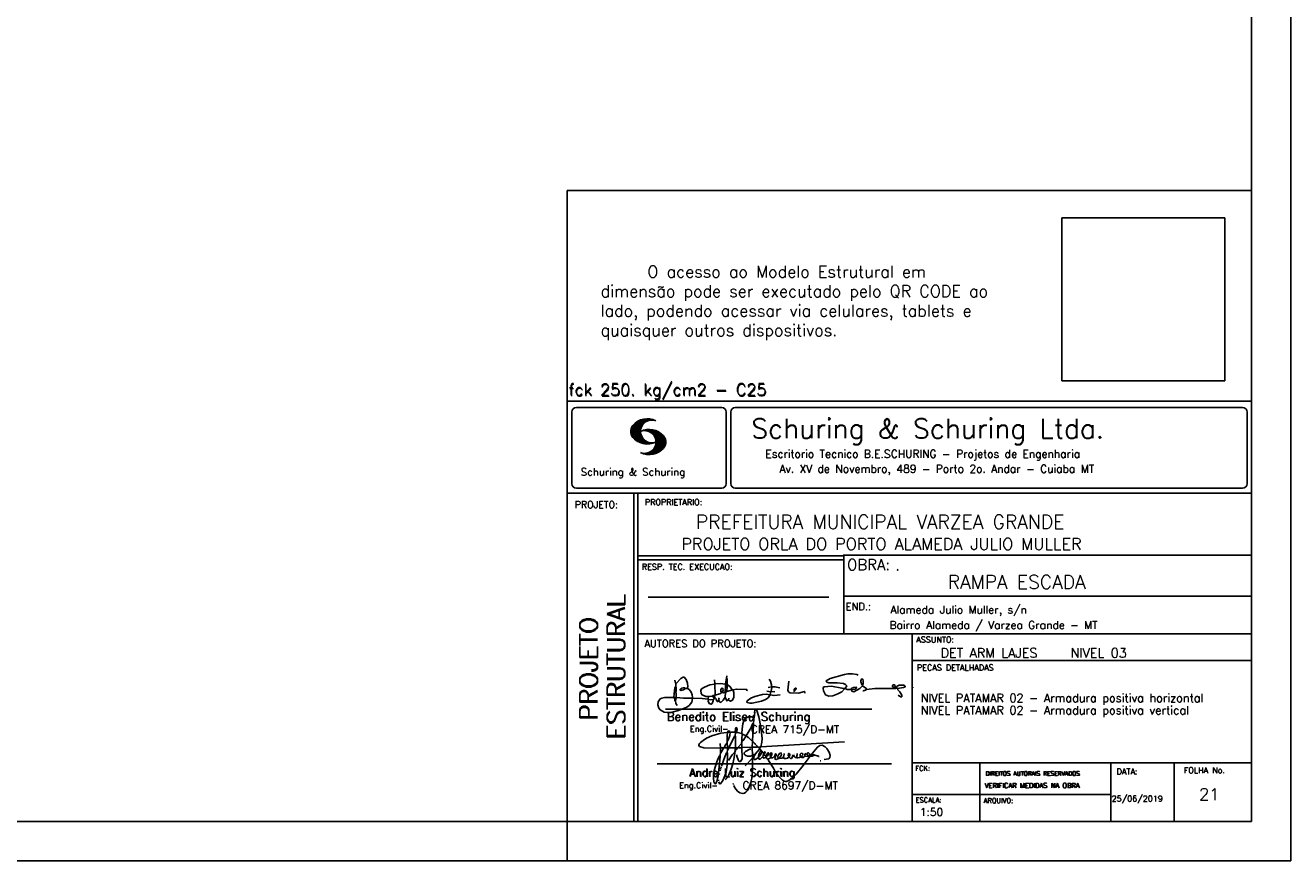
# Model space of a CAD drawing. Extents: x 0 to 119, y 0 to 84.
# Tile 7 of 12: x 87 to 119, y 0 to 21. Entities that reach past the tile are written whole.
import ezdxf

# ---------------------------------------------------------------- set-up
doc = ezdxf.new("R2010")
doc.units = 0
doc.header["$MEASUREMENT"] = 0
doc.layers.get('0').update_dxf_attribs({"linetype": 'CONTINUOUS'})
for name, color, linetype in [('1', 1, 'CONTINUOUS'), ('2', 2, 'CONTINUOUS'), ('6', 6, 'CONTINUOUS'), ('8', 8, 'CONTINUOUS')]:
    doc.layers.add(name, color=color, linetype=linetype)
doc.styles.get("Standard").update_dxf_attribs({"font": 'ROMANS.SHX'})
picture_1 = doc.add_image_def('image1.png', size_in_pixel=(300, 300))

# ---------------------------------------------------------------- blocks, each defined once
blk = doc.blocks.new('assinaturabenedito')
at = {"color": 162}
for points in [[(80.21, 160.29), (79.88, 160.45), (79.72, 161.68), (80.29, 161.77), (80.46, 162.01), (80.54, 163.49), (80.37, 163.74), (80.54, 164.8), (80.46, 166.12), (80.29, 166.36), (80.37, 167.51), (82.43, 169.81), (83.41, 170.39), (83.9, 170.39), (84.81, 169.48), (85.38, 167.84), (85.46, 166.36), (85.13, 165.71), (86.12, 164.97), (86.94, 163.98), (87.35, 162.83), (87.43, 161.68), (87.19, 161.52), (83.66, 161.52), (80.46, 161.77)], [(80.46, 167.68), (80.21, 167.84), (79.88, 169.07)], [(94.32, 162.18), (93.09, 162.18), (91.53, 162.83), (91.12, 163.41), (90.96, 164.8), (91.29, 165.38), (92.52, 166.2), (94.82, 167.1), (97.03, 167.43), (97.11, 162.92)], [(96.95, 167.51), (96.79, 169.24)], [(101.46, 167.43), (99.17, 167.76), (97.11, 167.51)], [(101.55, 163.82), (102.04, 164.31), (102.28, 166.78), (102.28, 167.1), (101.55, 167.19), (101.46, 167.51), (101.96, 170.06), (102.28, 169.81), (102.28, 167.27)], [(101.96, 170.06), (102.04, 170.96)], [(120.99, 164.31), (121.24, 166.12), (121.16, 167.19), (120.66, 168.66), (120.09, 169.57)], [(135.35, 163.57), (135.27, 164.23), (135.11, 164.31), (132.64, 163.57), (129.12, 163.74), (128.62, 163.9), (128.3, 164.15), (128.05, 164.89), (128.46, 168.66)], [(155.13, 165.22), (153.4, 165.22), (152.58, 165.54), (153.16, 166.78), (152.67, 167.35), (151.85, 167.68), (149.14, 168.01), (145.61, 168.01), (144.71, 168.34), (144.46, 168.91), (146.1, 169.9), (152.17, 171.62), (153.65, 171.87), (155.7, 171.87), (157.43, 171.62), (158.08, 171.29)], [(159.89, 166.69), (159.89, 167.1), (160.22, 167.51), (160.22, 168.91), (160.05, 169.48), (159.56, 169.65), (159.23, 168.99), (159.23, 168.42), (159.56, 167.27), (159.8, 167.19)], [(79.55, 161.85), (79.72, 164.8), (79.88, 165.87), (80.21, 166.28)], [(84.48, 165.54), (84.15, 165.87), (83.57, 165.87), (82.84, 165.71), (82.1, 165.05), (82.59, 164.8), (83.57, 164.97), (84.48, 165.54)], [(84.48, 165.54), (85.05, 165.63)], [(94.08, 161.03), (94.32, 162.18), (95.88, 162.34), (96.21, 162.59), (96.95, 162.67)], [(96.87, 161.77), (96.54, 161.77), (95.88, 162.26)], [(98.59, 160.54), (98.1, 159.96), (97.61, 160.37), (97.36, 161.44), (96.87, 161.6), (97.03, 162.75), (99.08, 163.33), (99.9, 163.9), (100.48, 163.74), (101.3, 164.07), (101.55, 163.9), (101.38, 162.01)], [(98.59, 160.54), (99.17, 159.71), (99.58, 159.63), (100.56, 160.62), (101.38, 161.93), (102.12, 160.29), (102.69, 160.78), (103.6, 160.12), (104.42, 160.54), (104.99, 161.85), (104.99, 163.9), (104.66, 164.97), (106.3, 165.3), (110.57, 165.22), (110.74, 164.97), (110.49, 164.56)], [(99.9, 163.9), (100.48, 164.8), (100.4, 165.63), (99.9, 165.79), (99.49, 165.22), (99.58, 164.23), (99.82, 164.15)], [(101.3, 164.07), (101.55, 167.1)], [(102.04, 164.31), (104.58, 164.97)], [(104.34, 164.97), (103.51, 166.36), (102.69, 166.94), (102.37, 166.94)], [(110.74, 160.29), (110.57, 159.96), (110.74, 159.63), (111.88, 159.39), (112.87, 159.39), (116.89, 160.21), (118.53, 160.86), (119.68, 161.6), (120.5, 162.83)], [(110.74, 160.29), (112.29, 161.44), (113.94, 162.18), (117.22, 163.08), (118.86, 163.16), (122.22, 162.59), (124.85, 162.83)], [(120.83, 164.15), (119.19, 164.39)], [(121.16, 166.36), (119.76, 166.04)], [(120.83, 164.15), (120.58, 163)], [(120.83, 164.15), (121.07, 164.31), (122.47, 164.23)], [(121.24, 166.2), (121.48, 166.36), (122.55, 166.36), (124.6, 165.87)], [(130.84, 164.8), (130.76, 165.22), (131.25, 165.79), (131.58, 165.71), (131.66, 165.3), (131.41, 164.97), (130.84, 164.8)], [(130.84, 164.8), (130.76, 164.48), (130.92, 164.23)], [(152.26, 165.38), (152.17, 165.54), (151.11, 165.79), (146.68, 166.53), (143.56, 166.36), (143.23, 166.2), (143.15, 165.79), (143.31, 164.56), (144.13, 162.83), (145.61, 162.26), (147.25, 162.51), (149.38, 163.33), (151.02, 164.23), (152.26, 165.38)], [(152.26, 165.38), (152.5, 165.54)], [(155.21, 165.05), (155.13, 165.3), (155.37, 165.71), (156.03, 166.04), (157.26, 166.2), (157.43, 165.87), (157.18, 165.54), (156.6, 165.3), (155.21, 165.05)], [(155.21, 165.05), (155.29, 164.48), (156.19, 164.23), (158.82, 165.63), (159.89, 166.69), (161.36, 165.79), (161.61, 165.3), (161.61, 165.13), (161.12, 164.89), (160.3, 164.64), (159.97, 164.72)], [(161.61, 165.13), (165.22, 165.63), (174, 165.63), (174.41, 165.71), (174.49, 166.28)], [(176.63, 162.1), (176.63, 162.75), (175.81, 164.15), (174.99, 164.97), (174.82, 165.63), (177.36, 166.04), (178.02, 166.28), (178.02, 166.53), (177.78, 166.86), (177.36, 166.94), (175.56, 166.94), (174.66, 166.61), (174.49, 166.36), (173.02, 166.2), (172.61, 166.69), (172.93, 167.19), (173.34, 167.19), (173.75, 166.86), (173.84, 166.45)], [(173.59, 165.63), (173.59, 166.12)], [(174.82, 165.63), (174.58, 165.71)], [(176.63, 162.1), (176.13, 162.1), (175.07, 162.75)], [(176.63, 162.1), (176.63, 162.1)], [(181.55, 165.95), (181.47, 166.12)], [(87.43, 161.36), (87.1, 159.8), (86.04, 158.4), (84.97, 157.66), (81.44, 156.27), (78.16, 155.28), (76.68, 155.28), (75.37, 155.53), (73.73, 156.51), (73.15, 157.25), (72.66, 158.56), (72.74, 159.96), (73.65, 161.11), (74.38, 161.52), (75.53, 161.77), (79.64, 161.77)], [(80.21, 160.29), (80.46, 161.6)], [(80.21, 160.29), (80.37, 159.22), (80.87, 158.32)], [(94.08, 161.03), (91.53, 161.36), (87.43, 161.52)], [(94.08, 161.03), (94.08, 160.86)], [(96.29, 160.7), (94.24, 160.86), (94.08, 160.21), (94.57, 159.14), (95.39, 158.89), (95.8, 159.22), (96.29, 160.29), (96.29, 160.7)], [(96.29, 160.7), (96.87, 161.52)], [(98.59, 160.54), (98.76, 161.6)], [(102.78, 160.78), (102.86, 161.52)]]:
    blk.add_lwpolyline(points, dxfattribs=at)
blk = doc.blocks.new('assinaturanadre')
at = {"color": 162}
for points in [[(-225.3, 18.87), (-225.71, 15.34), (-225.87, 15.1), (-226.28, 15.26), (-226.36, 15.59), (-227.18, 16), (-229.07, 16), (-230.71, 15.18), (-231.94, 13.7), (-232.6, 11.73), (-233.01, 8.69), (-233.17, 5.9), (-233.01, 5.41), (-233.26, 2.62), (-233.26, 1.06), (-233.09, 0.65), (-233.34, -0.09), (-233.17, -0.67), (-233.17, -2.55), (-233.67, -2.8), (-235.23, -2.8), (-235.14, -2.23), (-233.42, -0.17)], [(-225.3, 18.87), (-225.46, 18.87), (-225.54, 18.46)], [(-225.3, 18.87), (-225.22, 19.04)], [(-221.69, -2.31), (-221.03, 0.57), (-220.87, 2.86), (-221.52, 9.6), (-222.84, 15.92), (-223.98, 19.86), (-224.56, 20.6), (-224.89, 20.68), (-225.22, 20.19), (-225.22, 19.53)], [(-225.87, 15.1), (-225.95, 13.46), (-226.28, 11.98), (-226.61, 11.73), (-227.59, 9.51), (-230.47, 4.42), (-229.32, 3.44), (-229.07, 3.44), (-227.43, 1.88), (-226.69, 1.63), (-226.61, 0.81), (-226.86, -2.47), (-226.77, -7.81), (-226.53, -8.71), (-226.86, -9.37), (-226.61, -10.68), (-226.69, -17.25), (-227.1, -21.27), (-227.76, -23.82), (-228.83, -27.19), (-229.56, -28.58), (-230.71, -29.9), (-231.53, -30.47), (-232.52, -30.72), (-234.41, -30.31), (-235.88, -29.24), (-237.44, -27.27), (-238.1, -25.79)], [(-237.2, 6.72), (-237.03, 8.78), (-236.78, 9.27), (-236.46, 9.43), (-236.13, 9.27), (-235.96, 8.53), (-236.29, 7.05), (-236.62, 6.39), (-236.87, 6.31)], [(-226.28, 11.98), (-226.12, 11.9), (-226.12, 10.83), (-226.69, 1.71)], [(-240.48, 6.64), (-245.98, 6.07), (-251.39, 4.42), (-254.59, 2.95), (-256.81, 1.55), (-258.37, 0.4), (-259.02, -0.26), (-259.43, -1.08), (-259.35, -1.49), (-258.86, -2.06), (-256.4, -2.8), (-246.55, -3.05), (-246.22, -2.8), (-246.39, -0.34)], [(-242.2, 0.15), (-243.19, -1.16), (-244.01, -2.97), (-246.22, -2.97)], [(-237.2, 6.72), (-236.95, 6.23), (-237.2, 4.67), (-237.61, 4.26), (-241.05, -2.97), (-241.95, -3.05), (-242.12, 0.81), (-241.95, 1.47), (-241.46, 1.88), (-240.4, 4.59), (-240.23, 6.56), (-237.36, 6.56), (-237.2, 6.72)], [(-241.87, 6.48), (-242.12, 4.51), (-242.04, 1.47)], [(-240.48, 6.64), (-240.48, 6.97), (-241.05, 7.38), (-241.63, 7.22), (-241.79, 6.64)], [(-237.28, 4.51), (-237.03, 4.1), (-237.11, -2.72), (-237.36, -2.88), (-240.89, -2.88)], [(-240.48, 6.64), (-240.31, 6.64)], [(-236.54, 6.48), (-234.98, 6.31), (-233.26, 5.82)], [(-233.01, 5.41), (-232.68, 5.49), (-230.63, 4.34), (-232.35, 1.55), (-233.01, 0.89)], [(-230.47, 4.42), (-230.47, 4.42)], [(-226.61, 0.81), (-226.36, 0.81), (-225.22, -0.17), (-224.97, -0.67), (-223.74, -1.9), (-223.66, -2.39), (-226.77, -2.55)], [(-221.69, -2.31), (-170.73, 0.81)], [(-246.14, -3.05), (-246.22, -5.76), (-246.06, -6), (-246.39, -7.4), (-246.3, -8.47), (-246.88, -14.54), (-247.62, -19.96), (-248.44, -23.33), (-249.18, -24.72), (-249.5, -24.89), (-250.08, -24.31), (-250.41, -21.93), (-250.41, -19.88), (-250, -16.76), (-248.44, -11.5), (-246.88, -7.97), (-246.47, -7.65)], [(-241.87, -4.11), (-242.12, -5.76), (-241.95, -6), (-241.95, -7.73), (-242.2, -13.15), (-242.78, -17.42), (-243.43, -19.96), (-244.74, -22.83), (-246.14, -24.72), (-246.47, -24.89), (-246.8, -24.72), (-247.21, -23.66)], [(-244.33, -3.05), (-245.32, -5.02), (-245.98, -5.84)], [(-242.12, -5.67), (-242.45, -6), (-243.51, -8.3), (-245.65, -13.97)], [(-242.04, -2.88), (-243.92, -2.97)], [(-237.11, -2.97), (-237.28, -3.87), (-237.28, -4.53), (-237.11, -4.69), (-237.61, -5.76), (-237.44, -6.25), (-238.02, -9.78), (-238.59, -12.57), (-239.66, -15.94), (-241.79, -20.78), (-242.61, -21.85), (-243.27, -22.1)], [(-241.13, -2.97), (-241.54, -3.95), (-241.87, -4.11), (-241.95, -3.13)], [(-237.61, -5.76), (-239, -7.15), (-241.38, -10.6)], [(-235.31, -2.64), (-235.8, -2.97), (-237.11, -2.88)], [(-235.88, -2.97), (-236.13, -3.62), (-237.03, -4.61)], [(-233.09, -2.8), (-233.01, -9.29), (-233.17, -9.94), (-233.91, -11.18), (-234.32, -11.26), (-234.9, -11.01), (-235.39, -10.27), (-236.13, -8.06), (-236.21, -7.15)], [(-226.86, -2.55), (-233.17, -2.72)], [(-226.77, -7.56), (-227.84, -7.89), (-229.65, -7.89), (-230.71, -7.48), (-231.7, -6.66), (-231.78, -6), (-230.96, -5.1), (-228.25, -3.79), (-227.68, -3.79)], [(-222.43, -3.29), (-222.43, -3.7), (-224.97, -6.82), (-226.61, -7.4)], [(-225.05, -6.91), (-226.04, -8.55), (-225.87, -8.79), (-225.95, -9.7), (-225.54, -10.03), (-224.97, -10.03), (-223.16, -8.96)], [(-221.69, -2.31), (-223.57, -2.39)], [(-221.36, -4.85), (-222.18, -5.35), (-222.34, -6.09), (-222.75, -6.66), (-223.08, -7.97), (-223.08, -8.88), (-222.67, -9.78), (-222.34, -9.86), (-222.01, -9.78), (-220.54, -8.47)], [(-221.19, -5.1), (-221.28, -6.09), (-221.6, -6.74), (-222.43, -8.06), (-222.92, -8.38)], [(-221.85, -2.39), (-222.43, -3.29), (-222.84, -2.88), (-222.84, -2.55)], [(-222.43, -3.7), (-221.44, -4.36), (-221.36, -4.94), (-220.78, -5.18), (-220.29, -5.92), (-219.96, -6), (-219.47, -5.35), (-219.14, -5.26), (-218.98, -5.51), (-219.39, -6.5), (-219.96, -6.99), (-220.21, -7.56), (-220.46, -8.47), (-220.05, -9.04), (-219.55, -9.12), (-218.4, -8.55), (-217.91, -9.37), (-217.34, -9.7), (-216.02, -9.12), (-215.7, -8.71), (-215.04, -9.04), (-214.3, -9.04), (-212.99, -7.81), (-212.91, -7.07), (-212.66, -6.58), (-212.41, -6.58), (-212.17, -6.91), (-212.33, -7.81), (-212.58, -8.14), (-212.99, -7.97)], [(-219.96, -6), (-219.8, -6.74)], [(-219.8, -6.82), (-219.88, -7.07)], [(-219.8, -6.91), (-218.57, -7.89), (-218.32, -7.73), (-217.58, -6.17), (-217.26, -5.84), (-216.93, -6), (-216.85, -6.82), (-217.58, -7.81), (-218.4, -8.22), (-218.49, -7.97)], [(-190.51, -6.82), (-189.52, -7.32), (-189.77, -7.81), (-190.42, -8.06), (-191.57, -7.97), (-195.76, -13.72), (-200.19, -18.89), (-203.31, -21.93), (-205.03, -23), (-206.1, -23.33), (-207.49, -23.25), (-208.48, -22.67), (-210.94, -20.21), (-212.58, -17.66), (-213.81, -15.2), (-216.85, -10.6), (-217.17, -9.78)], [(-215.53, -8.3), (-215.86, -7.73), (-215.86, -6.82), (-215.45, -6), (-215.2, -6), (-214.96, -6.33), (-214.88, -7.23), (-215.53, -8.3)], [(-212.66, -8.14), (-212.99, -9.37), (-212.91, -9.78), (-212.25, -10.03), (-211.18, -9.53), (-210.94, -9.29), (-211.27, -8.63), (-211.27, -8.06), (-210.86, -7.23), (-210.03, -6.09), (-209.3, -6), (-209.05, -7.15), (-209.54, -8.14), (-210.36, -9.12), (-210.2, -9.37), (-208.72, -9.21), (-207.9, -8.63), (-207.41, -6.82), (-207.49, -6.41)], [(-212.66, -6.58), (-212.91, -6.33)], [(-204.54, -8.14), (-204.04, -7.81), (-203.96, -6.99), (-204.37, -6.41), (-204.78, -6.41), (-204.87, -7.73), (-204.54, -8.14)], [(-202.24, -7.15), (-202.08, -8.06), (-202.98, -9.29), (-203.47, -9.29), (-204.45, -8.63)], [(-201.42, -7.07), (-201.5, -7.48), (-201.25, -8.22), (-200.6, -8.71), (-200.02, -8.71)], [(-201.09, -6.5), (-201.09, -6.5)], [(-196.33, -7.48), (-197.23, -8.3), (-198.14, -8.71), (-199.2, -9.04), (-199.78, -8.96), (-199.94, -8.63), (-199.53, -7.07), (-199.53, -6.25)], [(-196.33, -7.48), (-196.09, -6.82), (-196.17, -6.41), (-196.99, -6.17), (-197.56, -6.82), (-197.73, -7.32), (-197.73, -7.81), (-197.48, -8.22)], [(-194.77, -7.23), (-194.28, -6.74), (-194.28, -6.41), (-194.77, -6.74), (-194.77, -7.23)], [(-194.77, -7.23), (-194.77, -7.97), (-194.61, -8.06), (-193.13, -8.14), (-192.15, -7.81), (-191.74, -7.97)], [(-192.06, -7.73), (-191.74, -7.07), (-191.98, -6.5), (-192.64, -6), (-193.13, -6), (-193.3, -7.07), (-192.64, -7.81)], [(-190.51, -6.82), (-191.33, -7.89)], [(-190.51, -6.82), (-190.18, -6.17), (-187.06, -2.39), (-185.58, -1.41), (-184.35, -1.24), (-182.46, -2.23), (-181.32, -3.21), (-179.92, -5.59), (-179.43, -7.65), (-179.59, -8.79), (-180.25, -9.62), (-183.04, -10.03)], [(-189.44, -7.23), (-189.11, -6.99), (-188.78, -7.32)], [(-189.44, -7.23), (-189.19, -7.56), (-188.7, -7.4), (-187.39, -7.81), (-186.73, -7.81), (-186.48, -8.14), (-186.07, -8.22)], [(-246.06, -15.36), (-246.22, -16.1)], [(-245.81, -14.54), (-245.89, -15.03)], [(-226.86, -9.29), (-231.21, -13.8)], [(-226.04, -8.47), (-226.45, -8.63)], [(-218.4, -8.22), (-218.4, -8.47)], [(-215.53, -8.3), (-215.53, -8.63)], [(-210.36, -9.12), (-210.86, -9.21)], [(-204.54, -8.14), (-204.54, -8.55), (-205.28, -9.12), (-206.26, -9.45), (-207.49, -9.29), (-207.9, -8.79)], [(-194.77, -7.89), (-195.84, -8.71), (-196.5, -8.79), (-197.15, -8.38)], [(-185.42, -10.77), (-185.17, -10.77)], [(-247.29, -22.34), (-247.29, -22.92)], [(-246.8, -18.57), (-246.88, -19.06)], [(-246.39, -16.43), (-246.39, -16.84)], [(-238.43, -24.64), (-238.43, -24.81)], [(-238.26, -25.22), (-238.18, -25.46)]]:
    blk.add_lwpolyline(points, dxfattribs=at)

msp = doc.modelspace()

# ---------------------------------------------------------------- linework, layer by layer
at = {"layer": '1', "linetype": 'Continuous'}
for p, q in [((118.900002, 0), (118.900002, 84.099998)), ((100.400002, 0), (100.400002, 1)), ((0, 0), (118.900002, 0))]:
    msp.add_line(p, q, dxfattribs=at)
at = {"layer": '2', "linetype": 'Continuous'}
for p, q in [((100.400002, 1), (100.400002, 17.142713)), ((117.900002, 17.142713), (100.400002, 17.142713)), ((100.400002, 11.755142), (117.900002, 11.755135)), ((100.400002, 1), (100.400002, 11.755142)), ((100.515984, 11.477417), (100.515984, 9.648308)), ((100.632485, 11.593918), (104.348992, 11.593918)), ((104.465493, 11.477417), (104.465493, 9.648308)), ((104.578744, 11.477417), (104.578744, 9.648308)), ((104.695244, 11.593918), (117.667504, 11.593918)), ((117.784005, 11.477417), (117.784005, 9.648308)), ((102.021767, 10.985771), (102.328316, 11.29232)), ((102.022118, 10.971992), (102.345925, 11.295792)), ((102.022164, 11.000305), (102.308007, 11.286148)), ((102.022484, 10.958214), (102.364266, 11.300003)), ((102.024361, 11.016647), (102.288399, 11.280685)), ((102.024468, 10.94606), (102.381127, 11.302727)), ((102.026574, 11.03299), (102.265404, 11.271812)), ((102.026696, 10.934158), (102.396309, 11.303772)), ((102.028939, 10.922256), (102.412331, 11.305649)), ((102.032174, 10.911354), (102.426827, 11.306015)), ((102.032433, 11.052986), (102.239464, 11.26001)), ((102.035912, 10.900948), (102.44201, 11.307053)), ((102.039254, 11.073952), (102.210518, 11.245209)), ((102.039651, 10.890556), (102.456277, 11.307182)), ((102.043557, 10.880333), (102.469246, 11.306015)), ((102.048607, 10.871239), (102.32058, 11.143219)), ((102.052743, 11.10157), (102.174309, 11.223145)), ((102.053643, 10.862129), (102.302117, 11.110611)), ((102.058678, 10.853035), (102.291588, 11.085945)), ((102.064263, 10.84449), (102.283593, 11.06382)), ((102.070778, 10.836868), (102.279656, 11.045746)), ((102.077294, 10.829247), (102.275872, 11.027817)), ((102.083809, 10.821625), (102.274163, 11.011971)), ((102.33149, 10.998619), (102.346154, 11.013283)), ((102.348687, 11.001663), (102.365319, 11.018303)), ((102.363152, 11.001991), (102.384881, 11.023735)), ((102.377602, 11.002319), (102.401894, 11.026611)), ((102.392068, 11.002647), (102.419472, 11.030045)), ((102.40458, 11.001007), (102.435235, 11.03167)), ((102.408669, 11.2313), (102.483056, 11.305702)), ((102.417229, 10.999535), (102.451501, 11.033806)), ((102.429986, 10.998154), (102.466195, 11.034363)), ((102.438058, 11.246552), (102.495736, 11.30423)), ((102.441216, 10.995239), (102.480889, 11.03492)), ((102.452431, 10.992317), (102.495598, 11.035484)), ((102.462868, 11.257233), (102.508401, 11.302757)), ((102.464333, 10.990074), (102.50898, 11.034729)), ((102.474877, 10.986488), (102.523156, 11.034767)), ((102.481972, 11.262199), (102.521233, 11.30146)), ((102.484322, 10.981789), (102.536187, 11.033653)), ((102.494317, 10.977654), (102.548455, 11.031792)), ((102.502465, 11.268562), (102.533059, 11.299149)), ((102.504601, 10.973801), (102.561593, 11.0308)), ((102.514306, 10.969368), (102.573754, 11.028824)), ((102.518487, 11.270424), (102.5449, 11.296837)), ((102.522408, 10.963333), (102.585229, 11.026146)), ((102.532494, 10.959282), (102.597603, 11.024391)), ((102.534478, 11.272285), (102.557, 11.294807)), ((102.540383, 10.953033), (102.608834, 11.021484)), ((102.549111, 10.947632), (102.619698, 11.018219)), ((102.550469, 11.274147), (102.568551, 11.292221)), ((102.556161, 10.940536), (102.630761, 11.015137)), ((102.565194, 10.93544), (102.641869, 11.012115)), ((102.572106, 10.928207), (102.65223, 11.008339)), ((102.579827, 10.921783), (102.662606, 11.004555)), ((102.090554, 10.814232), (102.27311, 10.99678)), ((102.096932, 10.807419), (102.270302, 10.980797)), ((102.104729, 10.800133), (102.273202, 10.968597)), ((102.111825, 10.793083), (102.274117, 10.955383)), ((102.119164, 10.786293), (102.275155, 10.942276)), ((102.126824, 10.779808), (102.277611, 10.930595)), ((102.134484, 10.773323), (102.280083, 10.918922)), ((102.142129, 10.766846), (102.28254, 10.907249)), ((102.150094, 10.760674), (102.285897, 10.896469)), ((102.158333, 10.754768), (102.289651, 10.886078)), ((102.166573, 10.748863), (102.293404, 10.875694)), ((102.174798, 10.742966), (102.297204, 10.865356)), ((102.183388, 10.737427), (102.302071, 10.856102)), ((102.192223, 10.732109), (102.306954, 10.84684)), ((102.201058, 10.726807), (102.311837, 10.837578)), ((102.209878, 10.721497), (102.316918, 10.828537)), ((102.219185, 10.71666), (102.322838, 10.820305)), ((102.228631, 10.711967), (102.328744, 10.812088)), ((102.238076, 10.707275), (102.334664, 10.803864)), ((102.247536, 10.702599), (102.340798, 10.79586)), ((102.257638, 10.698563), (102.347695, 10.78862)), ((102.267739, 10.694519), (102.354607, 10.781387)), ((102.277825, 10.690483), (102.361504, 10.774155)), ((102.288201, 10.686714), (102.368584, 10.767105)), ((102.299004, 10.683372), (102.376473, 10.760849)), ((102.309792, 10.680031), (102.384362, 10.754601)), ((102.320595, 10.676697), (102.392251, 10.74836)), ((102.33207, 10.674026), (102.400323, 10.742287)), ((102.343621, 10.671448), (102.409234, 10.737053)), ((102.355172, 10.668869), (102.41813, 10.731819)), ((102.367196, 10.666748), (102.427041, 10.726585)), ((102.379601, 10.665009), (102.436257, 10.721664)), ((102.391991, 10.663277), (102.446251, 10.717522)), ((102.404778, 10.661919), (102.456246, 10.713379)), ((102.41813, 10.66114), (102.466225, 10.709244)), ((102.431496, 10.660355), (102.476906, 10.705772)), ((102.445305, 10.660042), (102.488122, 10.70285)), ((102.459756, 10.660355), (102.499337, 10.699936)), ((102.471291, 10.38913), (102.89573, 10.813568)), ((102.474206, 10.660667), (102.510674, 10.697136)), ((102.485131, 10.388832), (102.900948, 10.804665)), ((102.490594, 10.661674), (102.523842, 10.694931)), ((102.498955, 10.388527), (102.904992, 10.794571)), ((102.508156, 10.663521), (102.537621, 10.692986)), ((102.513772, 10.389206), (102.907525, 10.782967)), ((102.525292, 10.665939), (102.550774, 10.691422)), ((102.528802, 10.390091), (102.910821, 10.77211)), ((102.541863, 10.668861), (102.565743, 10.692741)), ((102.544091, 10.391251), (102.914101, 10.761261)), ((102.560265, 10.672806), (102.580132, 10.69268)), ((102.56054, 10.393555), (102.915566, 10.748596)), ((102.576974, 10.395859), (102.917245, 10.736137)), ((102.580102, 10.677895), (102.59446, 10.692261)), ((102.585915, 10.913734), (102.673302, 11.001122)), ((102.594002, 10.907692), (102.683312, 10.997002)), ((102.59446, 10.692261), (102.596535, 10.694336)), ((102.594857, 10.399597), (102.918938, 10.723679)), ((102.598122, 10.683296), (102.610558, 10.69574)), ((102.599907, 10.899467), (102.692727, 10.992279)), ((102.606621, 10.892029), (102.702447, 10.987854)), ((102.611748, 10.883018), (102.712227, 10.983505)), ((102.613045, 10.403664), (102.918511, 10.709122)), ((102.617165, 10.689835), (102.625374, 10.698044)), ((102.617653, 10.874802), (102.721871, 10.979012)), ((102.622353, 10.554344), (102.891091, 10.823074)), ((102.623757, 10.866768), (102.730431, 10.973442)), ((102.629494, 10.858353), (102.739998, 10.968857)), ((102.632821, 10.409302), (102.91813, 10.694611)), ((102.63308, 10.695976), (102.639565, 10.702461)), ((102.633523, 10.848244), (102.74865, 10.963379)), ((102.63839, 10.838989), (102.757043, 10.957634)), ((102.640725, 10.586838), (102.886773, 10.832893)), ((102.643319, 10.829773), (102.765557, 10.952019)), ((102.648354, 10.817596), (102.775673, 10.944923)), ((102.648705, 10.608963), (102.881814, 10.842072)), ((102.652337, 10.806755), (102.785027, 10.939453)), ((102.653298, 10.415634), (102.917763, 10.680092)), ((102.656197, 10.794724), (102.793786, 10.932312)), ((102.65693, 10.63131), (102.875085, 10.849472)), ((102.659859, 10.781189), (102.803063, 10.924393)), ((102.660699, 10.649239), (102.870354, 10.858894)), ((102.662652, 10.768639), (102.811745, 10.91774)), ((102.665169, 10.667847), (102.863503, 10.866165)), ((102.66523, 10.753647), (102.820916, 10.90934)), ((102.666237, 10.683037), (102.857552, 10.874352)), ((102.666314, 10.73967), (102.829201, 10.90255)), ((102.66729, 10.698235), (102.84977, 10.880722)), ((102.667901, 10.725861), (102.836678, 10.894646)), ((102.668114, 10.711845), (102.843789, 10.887527)), ((102.350319, 10.409546), (102.362588, 10.421799)), ((102.361458, 10.40654), (102.376412, 10.421486)), ((102.372597, 10.403542), (102.390221, 10.421173)), ((102.383751, 10.400551), (102.406151, 10.422958)), ((102.395669, 10.398346), (102.422158, 10.424828)), ((102.407601, 10.396141), (102.439583, 10.428116)), ((102.419549, 10.393929), (102.458703, 10.43309)), ((102.432137, 10.392387), (102.479928, 10.440178)), ((102.444954, 10.391075), (102.504067, 10.450188)), ((102.457772, 10.389755), (102.537148, 10.469131)), ((102.6764, 10.424599), (102.913491, 10.66169)), ((102.701272, 10.435333), (102.910225, 10.644287)), ((102.729577, 10.449501), (102.90162, 10.621544)), ((102.766121, 10.471909), (102.889016, 10.594803)), ((102.845025, 10.536674), (102.85772, 10.54937)), ((100.400002, 9.399994), (117.900002, 9.399994)), ((100.632485, 9.531807), (104.348992, 9.531807)), ((102.100381, 5.799995), (102.100381, 9.399994)), ((102.200387, 5.799995), (102.200387, 9.399994)), ((104.695244, 9.531807), (117.667504, 9.531807)), ((117.900002, 9.399994), (117.900002, 1)), ((107.468575, 7.799995), (102.200387, 7.799995)), ((117.900002, 7.814748), (107.456068, 7.814748)), ((107.468575, 6.816429), (107.468575, 7.814748)), ((107.468575, 7.699995), (102.200387, 7.699995)), ((107.468575, 6.816429), (107.468575, 5.799995)), ((102.470307, 6.739054), (107.088883, 6.739054)), ((107.468575, 6.7647), (117.900002, 6.764707)), ((102.100381, 1), (102.100381, 5.799995)), ((102.200387, 1), (102.200387, 5.799995)), ((102.200387, 5.799995), (117.900002, 5.799995)), ((109.220955, 4.799995), (109.220955, 5.799995)), ((109.220954, 5.120245), (117.900001, 5.120252)), ((109.220955, 1), (109.220955, 4.799995)), ((102.911416, 3.880456), (108.18985, 3.880456)), ((102.697602, 2.480272), (108.694489, 2.480272)), ((109.220955, 2.505768), (117.900002, 2.505775)), ((110.946786, 1), (110.946786, 2.505775)), ((114.296471, 1), (114.296471, 2.505775)), ((115.92097, 1), (115.92097, 2.505774)), ((109.220955, 1.691734), (114.296471, 1.691742)), ((117.900002, 1), (100.400002, 1))]:
    msp.add_line(p, q, dxfattribs=at)
for centre, radius, start, end in [((100.632485, 11.477417), 0.116502, 90, 180), ((104.348992, 11.477417), 0.116502, 0, 90), ((104.695244, 11.477417), 0.116502, 90, 180), ((117.667504, 11.477417), 0.116502, 0, 90), ((102.265145, 10.982269), 0.243989, 140.229431, 231.895096), ((102.448083, 10.815277), 0.491555, 63.393265, 138.909058), ((102.563225, 10.98333), 0.291044, 68.851509, 291.148499), ((102.492333, 10.543831), 0.491555, 41.090942, 116.606735), ((102.37719, 10.711891), 0.291044, 248.851501, 111.148491), ((102.448083, 11.15139), 0.491555, 218.229782, 296.60672), ((102.675271, 10.710823), 0.243989, 308.104889, 39.770576), ((102.492333, 10.879951), 0.491555, 243.393265, 321.770233), ((100.632485, 9.648308), 0.116502, 180, 270), ((104.348992, 9.648308), 0.116502, 270, 0), ((104.695244, 9.648308), 0.116502, 180, 270), ((117.667504, 9.648308), 0.116502, 270, 0)]:
    msp.add_arc(centre, radius, start, end, dxfattribs=at)
at = {"layer": '8', "linetype": 'Continuous'}
for p, q in [((117.900002, 1), (117.900002, 83.099998)), ((2.5, 1), (117.900002, 1))]:
    msp.add_line(p, q, dxfattribs=at)

# ---------------------------------------------------------------- block references
at = {"xscale": 0.06, "yscale": 0.06, "zscale": 0.06}
msp.add_blockref('assinaturabenedito', (98.35609, -5.52941), dxfattribs=at)
at = {"linetype": 'Continuous', "xscale": 0.042, "yscale": 0.042, "zscale": 0.042}
msp.add_blockref('assinaturanadre', (114.657351, 3.009054), dxfattribs=at)

# ---------------------------------------------------------------- texts
at = {"linetype": 'Continuous', "insert": (101.250101, 15.22062), "char_height": 0.3, "attachment_point": 1}
msp.add_mtext_dynamic_manual_height_columns('^IO acesso ao Modelo Estrutural em dimensão pode ser executado pelo QR CODE ao lado, podendo acessar via celulares, tablets e quaisquer outros dispositivos.', width=10.84065058, gutter_width=1.5, heights=[3.742444], dxfattribs=at)
at = {"layer": '1', "linetype": 'Continuous'}
for s, height, p in [('PREFEITURA MUNICIPAL VARZEA GRANDE', 0.35, (103.689236, 8.494706)), ('PROJETO ORLA DO PORTO ALAMEDA JULIO MULLER', 0.3, (103.318472, 7.952581)), ('.', 0.3, (108.784329, 7.423969)), ('RAMPA ESCADA', 0.35, (110.13009, 6.957007)), ('Alameda Julio Muller, s/n', 0.2, (108.663326, 6.322955)), ('Bairro Alameda / Varzea Grande - MT', 0.2, (108.640302, 5.930193)), ('25/06/2019', 0.15, (114.32041, 1.512631))]:
    msp.add_text(s, height=height, dxfattribs=at).set_placement(p)
at = {"layer": '1', "linetype": 'Continuous', "insert": (116.558913, 1.84874), "char_height": 0.3, "attachment_point": 1}
msp.add_mtext_dynamic_manual_height_columns('21', width=0.86139052, gutter_width=1, heights=[0], dxfattribs=at)
at = {"layer": '2', "linetype": 'Continuous'}
for s, height, p in [('fck 250. kg/cm2 - C25', 0.3, (100.428574, 11.907463)), ('fck 250. kg/cm2 - C25', 0.3, (100.44175, 11.880586)), ('Schuring & Schuring Ltda.', 0.5, (105.106835, 10.806786)), ('Escritorio Tecnico B.E.SCHURING - Projetos de Engenharia', 0.2, (105.464669, 10.308487)), ('Schuring & Schuring', 0.19, (100.744332, 9.851486)), ('Av. XV de Novembro, 489 - Porto 2o. Andar - Cuiaba MT', 0.2, (105.823189, 9.925888)), ('PROJETO:', 0.175, (100.593148, 9.02159)), ('PROPRIETARIO:', 0.15, (102.38453, 9.097366)), ('RESP. TEC. EXECUCAO:', 0.15, (102.306, 7.444514)), ('OBRA:', 0.278755, (107.555098, 7.434759)), ('END.:', 0.185837, (107.517898, 6.410233)), ('AUTORES DO PROJETO:', 0.185837, (102.37201, 5.463953)), ('ASSUNTO:', 0.15, (109.325458, 5.581304)), ('PECAS DETALHADAS', 0.15, (109.342866, 4.865594)), ('Benedito Eliseu Schuring', 0.22, (102.938317, 3.577287)), ('Benedito Eliseu Schuring', 0.22, (102.949791, 3.577287)), ('Eng.Civil-', 0.15, (103.537205, 3.298847)), ('CREA 715/D-MT', 0.2, (105.090738, 3.262761)), ('Andre Luiz Schuring', 0.2, (103.516734, 2.158081)), ('Andre Luiz Schuring', 0.2, (103.534292, 2.149201)), ('FCK:', 0.125, (109.300759, 2.299423)), ('DIREITOS AUTORAIS RESERVADOS', 0.11, (111.09472, 2.176125)), ('DIREITOS AUTORAIS RESERVADOS', 0.11, (111.103692, 2.176125)), ('DATA:', 0.15, (114.44804, 2.2071)), ('FOLHA No.', 0.15, (116.16551, 2.23814)), ('Eng.Civil-', 0.15, (103.262769, 1.853248)), ('CREA 8697/D-MT', 0.2, (104.883336, 1.825346)), ('VERIFICAR MEDIDAS NA OBRA', 0.125, (111.07148, 1.861862)), ('VERIFICAR MEDIDAS NA OBRA', 0.125, (111.080453, 1.861862)), ('ESCALA:', 0.125, (109.30703, 1.490738)), ('1:50', 0.2, (109.417031, 1.144112)), ('ARQUIVO:', 0.125, (111.04905, 1.475601))]:
    msp.add_text(s, height=height, dxfattribs=at).set_placement(p)
for s, p in [('ESTRUTURAL', (101.873726, 3.12536)), ('ESTRUTURAL', (101.873726, 3.094507)), ('PROJETO', (101.169091, 3.606125)), ('PROJETO', (101.169091, 3.575272))]:
    msp.add_text(s, height=0.45, rotation=90, dxfattribs=at).set_placement(p)
at = {"layer": '6', "linetype": 'Continuous'}
for s, height, p in [('DET ARM LAJES ', 0.24, (109.946308, 5.198957)), ('NIVEL 03', 0.24, (113.268899, 5.196336)), ('NIVEL PATAMAR 02 - Armadura positiva horizontal', 0.21, (109.439037, 4.058354)), ('NIVEL PATAMAR 02 - Armadura positiva vertical', 0.21, (109.439037, 3.743354))]:
    msp.add_text(s, height=height, dxfattribs=at).set_placement(p)

# ---------------------------------------------------------------- pictures from other files: only their frames are drawn
at = {"linetype": 'Continuous'}
image = msp.add_image(picture_1, insert=(113.047897, 12.280867), size_in_units=(4.166667, 4.166667), dxfattribs=at)
image.dxf.flags = 7

doc.saveas('drawing.dxf')
